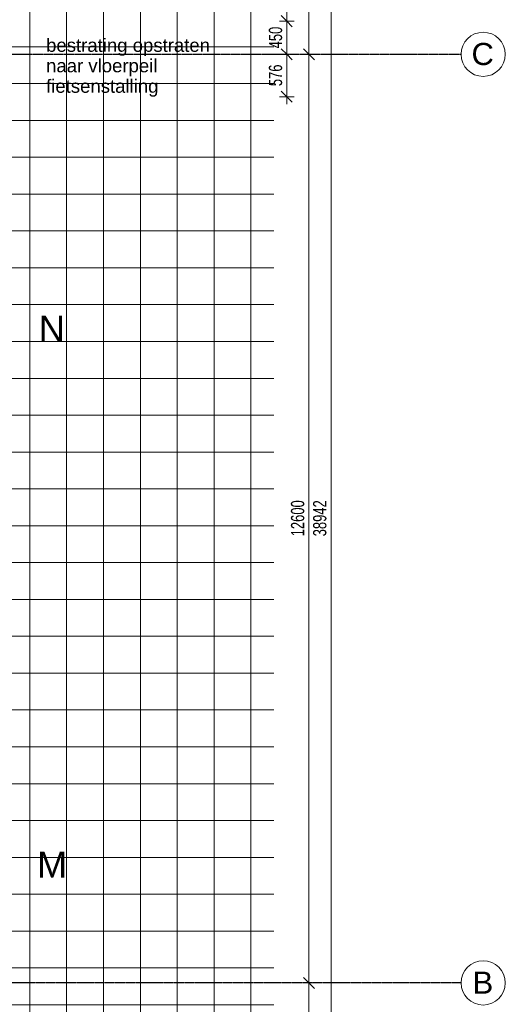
# Model space of a CAD drawing. Header units: millimetres. Extents: x -80560 to 110805, y -11020 to 52719.
# Tile 137 of 152: x 104221 to 110805, y 22310 to 35670. Entities that reach past the tile are written whole.
import ezdxf

# ---------------------------------------------------------------- set-up
doc = ezdxf.new("R2010")
doc.units = ezdxf.units.MM
doc.linetypes.add('CENTER2', pattern=[20, 8, -4, 4, -4])
for name, color, linetype, lineweight in [('A-ANNO-DIMS', 211, 'Continuous', 9), ('A-ANNO-DIMS-100', 211, 'Continuous', 9), ('A-FLOR-PATT', 8, 'Continuous', 18), ('G-ANNO-SYMB', 111, 'Continuous', 9), ('G-ANNO-TEXT', 231, 'Continuous', 9), ('S-GRID', 1, 'Continuous', 9), ('S-GRID-IDEN', 1, 'Continuous', 9)]:
    doc.layers.add(name, color=color, linetype=linetype, lineweight=lineweight)
doc.styles.add('Arial', font='arial.ttf', dxfattribs={"height": 180})
doc.styles.add('Arial_4', font='arial.ttf', dxfattribs={"height": 350})
doc.styles.add('Arial_5', font='arial.ttf', dxfattribs={"height": 300})
doc.styles.add('Arial_6', font='arial.ttf', dxfattribs={"width": 0.7, "height": 180})
doc.dimstyles.new('n3o_1_8', dxfattribs={"dimscale": 304.8, "dimtxt": 183.646692, "dimasz": 0.492126, "dimexe": 0.246063, "dimexo": 0.0625, "dimgap": 0.032808, "dimtad": 1, "dimdec": 0, "dimdsep": 46, "dimtxsty": 'Arial_6', "dimblk1": 'OBLIQUE', "dimblk2": 'OBLIQUE', "dimsah": 1, "dimcen": 0.09, "dimdle": 0.246063, "dimazin": 0, "dimtfac": 1, "dimtdec": 4, "dimtix": 1, "dimtmove": 0, "dimatfit": 3, "dimfxl": 0.246063, "dimfxlon": 1, "dimtvp": 1, "dimtolj": 1, "dimtzin": 0, "dimarcsym": 2})
doc.dimstyles.new('n3o_1_8_0_decimalen', dxfattribs={"dimscale": 304.8, "dimtxt": 183.646692, "dimasz": 0.492126, "dimexe": 0.328084, "dimexo": 0.0625, "dimgap": 0.032808, "dimtad": 1, "dimdec": 0, "dimdsep": 46, "dimtxsty": 'Arial_6', "dimblk1": 'OBLIQUE', "dimblk2": 'OBLIQUE', "dimsah": 1, "dimcen": 0.09, "dimdle": 0.328084, "dimazin": 0, "dimtfac": 1, "dimtdec": 4, "dimtix": 1, "dimtmove": 0, "dimatfit": 3, "dimfxl": 0.328084, "dimfxlon": 1, "dimtvp": 1, "dimtolj": 1, "dimtzin": 0, "dimarcsym": 2})

# ---------------------------------------------------------------- blocks, each defined once
blk = doc.blocks.new('Leonardo College_EHA_1489_R18_CF_situatie_2020_rvt-1-DO_00 begane grond')
at = {"layer": 'A-FLOR-PATT', "lineweight": 9}
h = blk.add_hatch(dxfattribs=at)
h.set_pattern_fill('FP_24', color=43, style=0, pattern_type=2)
h.set_pattern_definition([(90, (80856.4, 25803.17), (-500, 3e-14), []), (180, (80856.4, 25803.17), (-6e-14, -500), [])])
h.paths.add_polyline_path([(78899, 37450), (78899, 37460), (78652, 37460), (78652, 37450), (78887, 37450)], flags=0)
h.paths.add_polyline_path([(78899, 35650), (78652, 35650), (78652, 35640), (78899, 35640)], flags=0)
h.paths.add_polyline_path([(77510, 6923), (82770, 6923), (82770, 48100), (78588, 48361), (78588, 48216), (79016, 48216), (79016, 46000), (78899, 46000), (78899, 46010), (78875, 46010), (78875, 43290), (78899, 43290), (78899, 43300), (79016, 43300), (79016, 41500), (78899, 41500), (78899, 41510), (78875, 41510), (78875, 40590), (78887, 40590), (78887, 40600), (79004, 40600), (79004, 39700), (78887, 39700), (78887, 39710), (78875, 39710), (78875, 37890), (78899, 37890), (78899, 37900), (79016, 37900), (79016, 37450), (78899, 37450), (78899, 35650), (79016, 35650), (79016, 34624), (77470, 34624), (77470, 31285), (77140, 31285), (77140, 31265), (77470, 31265), (77470, 28295), (77140, 28295), (77140, 28275), (77470, 28275), (77470, 25305), (77140, 25305), (77140, 25285), (77470, 25285), (77470, 22315), (77140, 22315), (77140, 22295), (77470, 22295), (77470, 19325), (77140, 19325), (77140, 19305), (77470, 19305), (77470, 16335), (77140, 16335), (77140, 16315), (77470, 16315), (77470, 13345), (77140, 13345), (77140, 13325), (77470, 13325), (77470, 9991), (77582, 9991), (77587, 9661), (77510, 9661), (77510, 9439), (77200, 9439), (77200, 6923)], flags=0)
h.paths.add_polyline_path([(78899, 34741), (78899, 34751), (77140, 34751), (77140, 34741), (78887, 34741)], flags=0)
h.paths.add_polyline_path([(78675, 37890), (78675, 39710), (78652, 39710), (78652, 37890), (78659, 37890)], flags=0)
h.paths.add_polyline_path([(78675, 40590), (78675, 41510), (78652, 41510), (78652, 40590), (78659, 40590)], flags=0)
h.paths.add_polyline_path([(78652, 43290), (78675, 43290), (78675, 46010), (78652, 46010), (78652, 43415)], flags=0)
blk = doc.blocks.new('Grid - r_3_0mm-316018-DO_00 begane grond')
at = {"layer": 'S-GRID-IDEN'}
blk.add_circle((0, 0), 3, dxfattribs=at)
blk = doc.blocks.new('DIMBLOCK74-DO_00 begane grond')
at = {"layer": 'A-ANNO-DIMS-100'}
for p, q in [((108442, 48371), (108367, 48446)), ((108367, 48371), (108517, 48371)), ((108442, 48371), (108367, 48371)), ((108442, 9354), (108442, 48446)), ((108442, 48371), (108517, 48296)), ((108442, 9429), (108367, 9504)), ((108367, 9429), (108517, 9429)), ((108442, 9429), (108367, 9429)), ((108442, 9429), (108517, 9354))]:
    blk.add_line(p, q, dxfattribs=at)
at = {"layer": 'A-ANNO-DIMS-100', "color": 0, "insert": (108199, 28660), "char_height": 180, "width": 576.37, "attachment_point": 1, "rotation": 90, "line_spacing_factor": 0.941778, "style": 'Arial_6'}
blk.add_mtext('38942', dxfattribs=at)
blk = doc.blocks.new('_Oblique')
at = {"color": 0, "linetype": 'ByBlock', "lineweight": -2}
blk.add_line((-0.5, -0.5), (0.5, 0.5), dxfattribs=at)
blk = doc.blocks.new('DIMBLOCK77-DO_00 begane grond')
at = {"layer": 'A-ANNO-DIMS-100'}
for p, q in [((108142, 47800), (108067, 47875)), ((108217, 47800), (108067, 47800)), ((108142, 47800), (108142, 35200)), ((108142, 47800), (108217, 47725)), ((108142, 47800), (108217, 47800)), ((108142, 35200), (108067, 35275)), ((108217, 35200), (108067, 35200)), ((108142, 35200), (108217, 35125)), ((108142, 35200), (108217, 35200))]:
    blk.add_line(p, q, dxfattribs=at)
at = {"layer": 'A-ANNO-DIMS-100', "color": 0, "insert": (107899, 41260), "char_height": 180, "width": 576.37, "attachment_point": 1, "rotation": 90, "line_spacing_factor": 0.941778, "style": 'Arial_6'}
blk.add_mtext('12600', dxfattribs=at)
blk = doc.blocks.new('DIMBLOCK78-DO_00 begane grond')
at = {"layer": 'A-ANNO-DIMS-100'}
for p, q in [((108142, 35200), (108067, 35275)), ((108217, 35200), (108067, 35200)), ((108142, 35200), (108142, 22600)), ((108142, 35200), (108217, 35125)), ((108142, 35200), (108217, 35200)), ((108142, 22600), (108067, 22675)), ((108217, 22600), (108067, 22600)), ((108142, 22600), (108217, 22525)), ((108142, 22600), (108217, 22600))]:
    blk.add_line(p, q, dxfattribs=at)
at = {"layer": 'A-ANNO-DIMS-100', "color": 0, "insert": (107899, 28660), "char_height": 180, "width": 576.37, "attachment_point": 1, "rotation": 90, "line_spacing_factor": 0.941778, "style": 'Arial_6'}
blk.add_mtext('12600', dxfattribs=at)
blk = doc.blocks.new('DIMBLOCK79-DO_00 begane grond')
at = {"layer": 'A-ANNO-DIMS-100'}
for p, q in [((108142, 22600), (108067, 22675)), ((108217, 22600), (108067, 22600)), ((108142, 22600), (108142, 10000)), ((108142, 22600), (108217, 22525)), ((108142, 22600), (108217, 22600)), ((108142, 10000), (108067, 10075)), ((108217, 10000), (108067, 10000)), ((108142, 10000), (108217, 9925)), ((108142, 10000), (108217, 10000))]:
    blk.add_line(p, q, dxfattribs=at)
at = {"layer": 'A-ANNO-DIMS-100', "color": 0, "insert": (107899, 16060), "char_height": 180, "width": 576.37, "attachment_point": 1, "rotation": 90, "line_spacing_factor": 0.941778, "style": 'Arial_6'}
blk.add_mtext('12600', dxfattribs=at)
blk = doc.blocks.new('DIMBLOCK517-DO_00 begane grond')
at = {"layer": 'A-ANNO-DIMS-100'}
for p, q in [((107742, 37450), (107942, 37450)), ((107842, 37450), (107742, 37450)), ((107842, 37450), (107767, 37525)), ((107842, 37450), (107842, 35650)), ((107842, 37450), (107917, 37375)), ((107842, 35650), (107767, 35725)), ((107742, 35650), (107942, 35650)), ((107842, 35650), (107742, 35650)), ((107842, 35650), (107917, 35575))]:
    blk.add_line(p, q, dxfattribs=at)
at = {"layer": 'A-ANNO-DIMS-100', "color": 0, "insert": (107599, 36358), "char_height": 180, "width": 461.09, "attachment_point": 1, "rotation": 90, "line_spacing_factor": 0.941778, "style": 'Arial_6'}
blk.add_mtext('1800', dxfattribs=at)
blk = doc.blocks.new('DIMBLOCK518-DO_00 begane grond')
at = {"layer": 'A-ANNO-DIMS-100'}
for p, q in [((107842, 35650), (107767, 35725)), ((107742, 35650), (107942, 35650)), ((107842, 35650), (107742, 35650)), ((107842, 35650), (107842, 35200)), ((107842, 35650), (107917, 35575)), ((107842, 35200), (107767, 35275)), ((107942, 35200), (107742, 35200)), ((107842, 35200), (107917, 35125)), ((107842, 35200), (107942, 35200))]:
    blk.add_line(p, q, dxfattribs=at)
at = {"layer": 'A-ANNO-DIMS-100', "color": 0, "insert": (107599, 35281), "char_height": 180, "width": 345.82, "attachment_point": 1, "rotation": 90, "line_spacing_factor": 0.941778, "style": 'Arial_6'}
blk.add_mtext('450', dxfattribs=at)
blk = doc.blocks.new('DIMBLOCK519-DO_00 begane grond')
at = {"layer": 'A-ANNO-DIMS-100'}
for p, q in [((107842, 35200), (107767, 35275)), ((107942, 35200), (107742, 35200)), ((107842, 35200), (107842, 34524)), ((107842, 35200), (107917, 35125)), ((107842, 35200), (107942, 35200)), ((107742, 34624), (107942, 34624)), ((107842, 34624), (107742, 34624)), ((107842, 34624), (107767, 34699)), ((107842, 34624), (107917, 34549))]:
    blk.add_line(p, q, dxfattribs=at)
at = {"layer": 'A-ANNO-DIMS-100', "color": 0, "insert": (107599, 34768), "char_height": 180, "width": 345.82, "attachment_point": 1, "rotation": 90, "line_spacing_factor": 0.941778, "style": 'Arial_6'}
blk.add_mtext('576', dxfattribs=at)

msp = doc.modelspace()

# ---------------------------------------------------------------- linework, layer by layer
at = {"layer": 'S-GRID', "linetype": 'CENTER2', "lineweight": 25}
for p, q in [((29945.3, 35200), (110204.9, 35200)), ((110204.9, 22600), (29945.3, 22600))]:
    msp.add_line(p, q, dxfattribs=at)

# ---------------------------------------------------------------- block references
at = {"color": 250, "lineweight": 5}
msp.add_blockref('Leonardo College_EHA_1489_R18_CF_situatie_2020_rvt-1-DO_00 begane grond', (24894.8, 0), dxfattribs=at)
at = {"layer": 'S-GRID-IDEN', "xscale": 99.99999999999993, "yscale": 99.99999999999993, "zscale": 99.99999999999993}
for p, rotation in [((110504.9, 35200), 269.9999999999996), ((110504.9, 22600), 90)]:
    msp.add_blockref('Grid - r_3_0mm-316018-DO_00 begane grond', p, dxfattribs=dict(at, rotation=rotation))

# ---------------------------------------------------------------- texts
at = {"layer": 'G-ANNO-SYMB', "char_height": 350, "attachment_point": 1, "style": 'Arial_4'}
for s, insert, width in [('N', (104479.8, 31653.3), 432.911), ('M', (104456.8, 24380.1), 489.029)]:
    msp.add_mtext(s, dxfattribs=dict(at, insert=insert, width=width))
at = {"layer": 'G-ANNO-TEXT', "color": 7, "char_height": 180, "attachment_point": 1, "style": 'Arial'}
for s, insert, width in [('bestrating opstraten ', (104578.8, 35413.9), 2669.619), ('naar vloerpeil ', (104578.8, 35136.1), 1803.797), ('fietsenstalling', (104578.8, 34858.3), 1739.662)]:
    msp.add_mtext(s, dxfattribs=dict(at, insert=insert, width=width))
at = {"layer": 'S-GRID-IDEN', "char_height": 300, "attachment_point": 1, "style": 'Arial_5'}
for s, insert, width in [('C', (110346.9, 35354.5), 368.776), ('B', (110362, 22754.2), 344.726)]:
    msp.add_mtext(s, dxfattribs=dict(at, insert=insert, width=width))

# ---------------------------------------------------------------- dimensions: what is measured, and where the dimension line sits
at = {"layer": 'A-ANNO-DIMS'}
for base, p1, p2, dimstyle, override, picture, middle in [((108442.2, 48371), (108367.2, 9429), (108367.2, 48371), 'n3o_1_8', {"dimpost": '<>', "dimfxl": 38942}, 'DIMBLOCK74-DO_00 begane grond', (108340.3, 28900)), ((108142.2, 35200), (108217.2, 47800), (108217.2, 35200), 'n3o_1_8', {"dimpost": '<>', "dimfxl": 12600}, 'DIMBLOCK77-DO_00 begane grond', (108040.3, 41500)), ((107842.2, 35650), (107742.2, 37450), (107742.2, 35650), 'n3o_1_8_0_decimalen', {"dimpost": '<>', "dimfxl": 1800}, 'DIMBLOCK517-DO_00 begane grond', (107740.3, 36550)), ((107842.2, 35200), (107742.2, 35650), (107942.2, 35200), 'n3o_1_8_0_decimalen', {"dimpost": '<>', "dimfxl": 492.44289}, 'DIMBLOCK518-DO_00 begane grond', (107740.3, 35425)), ((107842.2, 34624), (107942.2, 35200), (107742.2, 34624), 'n3o_1_8_0_decimalen', {"dimpost": '<>', "dimfxl": 609.734368}, 'DIMBLOCK519-DO_00 begane grond', (107740.3, 34912)), ((108142.2, 22600), (108217.2, 35200), (108217.2, 22600), 'n3o_1_8', {"dimpost": '<>', "dimfxl": 12600}, 'DIMBLOCK78-DO_00 begane grond', (108040.3, 28900)), ((108142.2, 10000), (108217.2, 22600), (108217.2, 10000), 'n3o_1_8', {"dimpost": '<>', "dimfxl": 12600}, 'DIMBLOCK79-DO_00 begane grond', (108040.3, 16300))]:
    dim = msp.add_linear_dim(base=base, p1=p1, p2=p2, angle=90, dimstyle=dimstyle, override=override, dxfattribs=at)
    dim.commit()
    dim.dimension.update_dxf_attribs({"geometry": picture, "text_midpoint": middle})

doc.saveas('drawing.dxf')
